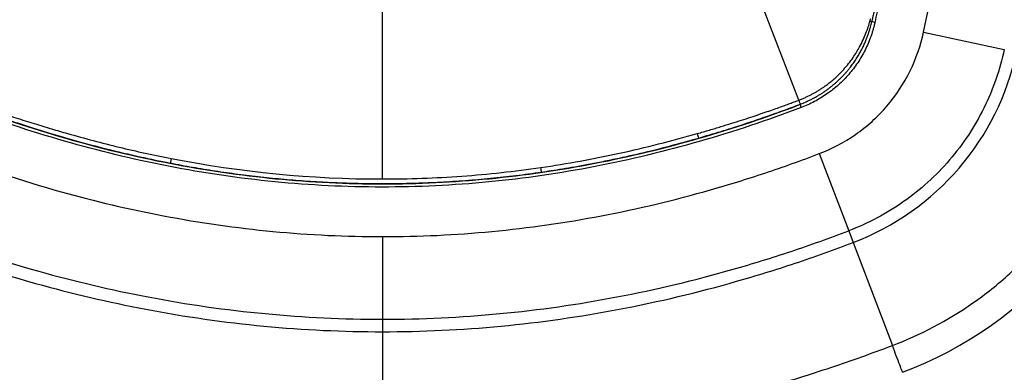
# Model space of a CAD drawing. Header units: millimetres. Extents: x 16 to 683, y 16 to 524.
# Tile 17 of 40: x 372 to 458, y 127 to 157. Entities that reach past the tile are written whole.
import ezdxf

# ---------------------------------------------------------------- set-up
doc = ezdxf.new("R2010")
doc.units = ezdxf.units.MM
doc.header["$LTSCALE"] = 2.5
doc.layers.add('DIMENSIONS', color=140, linetype='Continuous', lineweight=25)
doc.styles.add('SLDTEXTSTYLE0', font='TXT', dxfattribs={"width": 0.7})
doc.dimstyles.new('SLDDIMSTYLE3', dxfattribs={"dimtxt": 5.39502, "dimasz": 8.255, "dimexe": 0, "dimexo": 0.0625, "dimgap": 1.348755, "dimtad": 0, "dimtih": 1, "dimtoh": 1, "dimrnd": 1e-09, "dimzin": 12, "dimdsep": 46, "dimtxsty": 'SLDTEXTSTYLE0', "dimsah": 1, "dimcen": 0, "dimadec": 0, "dimazin": 3, "dimtfac": 1, "dimtofl": 0, "dimtmove": 0, "dimatfit": 3, "dimfxl": 0, "dimfrac": 2, "dimtolj": 1, "dimtzin": 12, "dimarcsym": 0})

# ---------------------------------------------------------------- blocks, each defined once
blk = doc.blocks.new('_D_7')
at = {"layer": 'DIMENSIONS'}
for p, q in [((432.018, 198.344), (478.892, 158.064)), ((502.62, 170.186), (500.808, 170.186)), ((500.808, 170.186), (500.808, 161.611)), ((518.652, 170.186), (520.463, 170.186)), ((520.463, 170.186), (520.463, 161.611)), ((500.808, 161.611), (502.62, 161.611)), ((520.463, 161.611), (518.652, 161.611)), ((478.892, 158.064), (485.402, 158.064))]:
    blk.add_line(p, q, dxfattribs=at)
blk.add_solid([(432.018, 198.344), (437.451, 192.001), (439.106, 193.927)], dxfattribs=at)
at = {"layer": 'DIMENSIONS', "char_height": 5.2917, "attachment_point": 1, "style": 'SLDTEXTSTYLE0'}
for s, insert in [('%%c', (500.791, 178.215)), ('6.8', (508.937, 178.215)), ('0.27', (502.62, 168.433)), ('BOTH ENDS', (489.371, 158.65)), ('(4X)', (502.772, 150.076))]:
    blk.add_mtext(s, dxfattribs=dict(at, insert=insert))

msp = doc.modelspace()

# ---------------------------------------------------------------- linework, layer by layer
for p, q in [((440.227, 150.363), (435.249, 163.208)), ((403.939, 143.485), (403.946, 158.457)), ((446.59, 157.252), (446.85, 157.135)), ((451.088, 156.291), (458.13, 154.787)), ((440.412, 149.714), (440.369, 149.995)), ((442.006, 145.696), (444.567, 138.967)), ((403.939, 138.46), (403.939, 131.26)), ((444.567, 138.967), (444.956, 137.947)), ((444.956, 137.947), (448.374, 128.97)), ((403.939, 131.26), (403.939, 130.169)), ((403.939, 130.169), (403.939, 120.562))]:
    msp.add_line(p, q)
for centre, radius, start, end in [((446.519, 157.626), 0.381, 255.15156, 280.64746), ((436.811, 159.341), 22.891, 290.844, 347.94214), ((436.811, 159.341), 35, 290.844, 347.94214), ((502.912, 168.119), 74.466, 196.11838, 196.43235)]:
    msp.add_arc(centre, radius, start, end)
for points, knots in [([(451.088, 156.291), (451.707, 159.187), (452.289, 162.094), (453.377, 167.911), (453.882, 170.82), (455.277, 179.528), (456.054, 185.344), (457.296, 196.976), (457.762, 202.793), (458.384, 214.426), (458.539, 220.243), (458.539, 231.877), (458.384, 237.694), (457.762, 249.327), (457.296, 255.143), (456.054, 266.776), (455.277, 272.591), (453.882, 281.3), (453.377, 284.209), (452.289, 290.025), (451.707, 292.933), (451.088, 295.829)], [0.0964849, 0.0964849, 0.0964849, 0.0964849, 0.1157842, 0.1157842, 0.1350205, 0.1350205, 0.1734212, 0.1734212, 0.2117322, 0.2117322, 0.25, 0.25, 0.2882678, 0.2882678, 0.3265789, 0.3265789, 0.3649795, 0.3649795, 0.3842158, 0.3842158, 0.4035151, 0.4035151, 0.4035151, 0.4035151]), ([(446.874, 294.868), (447.004, 294.256), (447.263, 293.033), (447.639, 291.196), (448.005, 289.36), (448.36, 287.523), (448.705, 285.687), (449.039, 283.85), (449.363, 282.014), (449.677, 280.178), (449.98, 278.341), (450.273, 276.505), (450.555, 274.668), (450.826, 272.832), (451.088, 270.995), (451.338, 269.159), (451.579, 267.322), (451.808, 265.486), (452.028, 263.649), (452.237, 261.813), (452.435, 259.976), (452.623, 258.14), (452.801, 256.303), (452.968, 254.467), (453.124, 252.631), (453.27, 250.794), (453.406, 248.958), (453.531, 247.121), (453.646, 245.285), (453.75, 243.448), (453.844, 241.612), (453.927, 239.775), (454, 237.939), (454.063, 236.102), (454.115, 234.266), (454.156, 232.429), (454.187, 230.593), (454.208, 228.756), (454.218, 226.92), (454.218, 225.084), (454.207, 223.247), (454.186, 221.411), (454.154, 219.574), (454.112, 217.738), (454.059, 215.901), (453.996, 214.065), (453.922, 212.228), (453.838, 210.392), (453.744, 208.555), (453.639, 206.719), (453.524, 204.882), (453.398, 203.046), (453.261, 201.209), (453.115, 199.373), (452.957, 197.537), (452.79, 195.7), (452.611, 193.864), (452.423, 192.027), (452.224, 190.191), (452.014, 188.354), (451.794, 186.518), (451.564, 184.681), (451.323, 182.845), (451.071, 181.008), (450.809, 179.172), (450.537, 177.335), (450.254, 175.499), (449.961, 173.662), (449.657, 171.826), (449.343, 169.99), (449.019, 168.153), (448.683, 166.317), (448.338, 164.48), (447.982, 162.644), (447.615, 160.807), (447.239, 158.971), (446.979, 157.747), (446.85, 157.135)], [0, 0, 0, 0, 0.0135236, 0.0270319, 0.0405253, 0.0540041, 0.0674689, 0.0809199, 0.0943576, 0.1077824, 0.1211948, 0.134595, 0.1479837, 0.1613611, 0.1747276, 0.1880838, 0.20143, 0.2147666, 0.228094, 0.2414127, 0.2547231, 0.2680257, 0.2813207, 0.2946087, 0.3078902, 0.3211654, 0.3344348, 0.3476989, 0.3609581, 0.3742128, 0.3874635, 0.4007105, 0.4139543, 0.4271953, 0.440434, 0.4536708, 0.4669061, 0.4801403, 0.4933739, 0.5066073, 0.5198409, 0.5330751, 0.5463105, 0.5595474, 0.5727862, 0.5860274, 0.5992714, 0.6125186, 0.6257695, 0.6390245, 0.652284, 0.6655484, 0.6788182, 0.6920938, 0.7053756, 0.7186641, 0.7319596, 0.7452626, 0.7585735, 0.7718928, 0.7852208, 0.798558, 0.8119048, 0.8252616, 0.8386288, 0.8520069, 0.8653963, 0.8787973, 0.8922104, 0.9056361, 0.9190746, 0.9325265, 0.9459921, 0.9594718, 0.9729661, 0.9864754, 1, 1, 1, 1]), ([(451.205, 184.095), (450.619, 179.59), (449.599, 172.855), (448.173, 165.04), (447.401, 161.142), (447, 159.196), (446.796, 158.224), (446.708, 157.807), (446.649, 157.529), (446.62, 157.39), (446.59, 157.252)], [0, 0, 0, 0, 0.5, 0.75, 0.875, 0.9375, 0.96875, 0.984375, 0.984375, 1, 1, 1, 1]), ([(440.227, 150.363), (440.326, 150.401), (440.521, 150.478), (440.804, 150.602), (441.075, 150.729), (441.333, 150.86), (441.578, 150.993), (441.811, 151.128), (442.031, 151.263), (442.239, 151.399), (442.435, 151.533), (442.619, 151.666), (442.792, 151.796), (442.954, 151.923), (443.105, 152.047), (443.245, 152.166), (443.375, 152.281), (443.495, 152.391), (443.606, 152.495), (443.707, 152.593), (443.799, 152.685), (443.883, 152.77), (443.958, 152.849), (444.024, 152.92), (444.083, 152.984), (444.414, 153.348), (444.929, 154.001), (445.468, 154.879), (445.828, 155.597), (446.074, 156.178), (446.271, 156.727), (446.373, 157.086), (446.422, 157.258)], [0, 0, 0, 0, 0.033137, 0.065264, 0.096365, 0.126425, 0.155431, 0.183371, 0.210236, 0.236018, 0.26071, 0.284305, 0.306797, 0.32818, 0.348451, 0.367603, 0.385636, 0.402544, 0.418328, 0.432984, 0.446513, 0.458912, 0.470181, 0.48032, 0.489328, 0.497207, 0.633794, 0.747601, 0.818168, 0.883747, 0.94435, 1, 1, 1, 1]), ([(440.366, 150.016), (440.464, 150.054), (440.66, 150.131), (440.946, 150.256), (441.223, 150.387), (441.491, 150.524), (441.752, 150.667), (442.004, 150.815), (442.248, 150.968), (442.484, 151.127), (442.713, 151.289), (442.935, 151.456), (443.148, 151.626), (443.354, 151.798), (443.551, 151.973), (443.74, 152.149), (443.92, 152.327), (444.093, 152.506), (444.258, 152.685), (444.416, 152.865), (444.567, 153.046), (444.711, 153.226), (444.848, 153.407), (444.979, 153.587), (445.104, 153.767), (445.222, 153.946), (445.334, 154.124), (445.441, 154.301), (445.541, 154.476), (445.636, 154.649), (445.725, 154.82), (445.809, 154.988), (445.888, 155.153), (445.962, 155.315), (446.031, 155.475), (446.095, 155.631), (446.156, 155.785), (446.212, 155.935), (446.264, 156.082), (446.313, 156.226), (446.358, 156.366), (446.399, 156.503), (446.438, 156.637), (446.474, 156.767), (446.506, 156.893), (446.537, 157.016), (446.564, 157.135), (446.582, 157.213), (446.59, 157.252)], [0, 0, 0, 0, 0.031942, 0.06329, 0.094087, 0.124374, 0.154188, 0.183564, 0.212535, 0.241127, 0.269362, 0.297218, 0.32465, 0.351617, 0.378083, 0.40403, 0.429477, 0.454445, 0.478954, 0.503021, 0.526661, 0.54988, 0.572682, 0.595074, 0.617058, 0.638639, 0.659807, 0.680542, 0.700832, 0.72066, 0.740017, 0.758892, 0.777285, 0.795206, 0.812665, 0.82967, 0.846227, 0.862343, 0.878024, 0.893272, 0.908093, 0.922488, 0.93646, 0.95001, 0.963139, 0.975847, 0.988134, 1, 1, 1, 1]), ([(446.85, 157.135), (446.826, 157.031), (446.778, 156.823), (446.694, 156.514), (446.601, 156.207), (446.465, 155.802), (446.271, 155.305), (446.001, 154.724), (445.696, 154.16), (445.244, 153.437), (444.595, 152.588), (443.846, 151.827), (443.194, 151.277), (442.68, 150.895), (442.143, 150.546), (441.585, 150.231), (441.009, 149.949), (440.611, 149.792), (440.412, 149.714)], [0, 0, 0, 0, 0.031287, 0.062561, 0.093852, 0.125189, 0.187697, 0.250255, 0.312707, 0.375199, 0.500005, 0.624812, 0.687251, 0.749758, 0.812265, 0.874825, 0.937422, 1, 1, 1, 1]), ([(446.422, 157.258), (446.432, 157.297), (446.453, 157.375), (446.473, 157.452), (446.484, 157.49)], [0, 0, 0, 0, 0.50462, 1, 1, 1, 1]), ([(442.006, 145.696), (443.092, 146.11), (444.163, 146.668), (446.162, 148.063), (447.089, 148.898), (448.701, 150.778), (449.385, 151.822), (450.457, 154.01), (450.845, 155.153), (451.088, 156.291)], [0, 0, 0, 0, 0.25, 0.25, 0.5, 0.5, 0.75, 0.75, 1, 1, 1, 1]), ([(458.13, 154.787), (457.751, 153.016), (457.152, 151.293), (455.545, 148.048), (454.539, 146.526), (452.183, 143.777), (450.832, 142.55), (447.871, 140.468), (446.259, 139.612), (444.567, 138.967)], [0, 0, 0, 0, 0.25, 0.25, 0.5, 0.5, 0.75, 0.75, 1, 1, 1, 1]), ([(448.374, 128.97), (450.793, 129.891), (453.176, 131.134), (456.513, 133.461), (457.586, 134.313), (459.622, 136.154), (460.586, 137.143), (462.38, 139.235), (463.21, 140.338), (464.718, 142.632), (465.396, 143.822), (467.186, 147.475), (468.051, 150.02), (468.591, 152.552)], [0, 0, 0, 0, 0.25, 0.25, 0.375, 0.375, 0.5, 0.5, 0.625, 0.625, 0.75, 0.75, 1, 1, 1, 1]), ([(367.65, 150.363), (367.953, 150.248), (368.553, 150.022), (369.444, 149.698), (370.314, 149.39), (371.162, 149.098), (371.988, 148.822), (372.793, 148.561), (373.575, 148.314), (374.336, 148.08), (375.073, 147.859), (375.788, 147.65), (376.258, 147.517), (376.489, 147.451)], [0, 0, 0, 0, 0.104623, 0.206478, 0.305574, 0.401917, 0.495512, 0.586367, 0.674495, 0.759912, 0.842628, 0.922655, 1, 1, 1, 1]), ([(431.373, 147.446), (431.728, 147.548), (432.416, 147.745), (433.414, 148.044), (434.348, 148.331), (435.217, 148.606), (436.023, 148.869), (436.765, 149.118), (437.443, 149.351), (438.059, 149.567), (438.612, 149.765), (439.104, 149.943), (439.533, 150.102), (439.901, 150.239), (440.125, 150.324), (440.227, 150.363)], [0, 0, 0, 0, 0.1186974, 0.2304176, 0.3351569, 0.4329445, 0.5237937, 0.6076972, 0.6846471, 0.7546365, 0.8176597, 0.8737117, 0.9227882, 0.9648853, 1, 1, 1, 1]), ([(440.361, 150.014), (440.353, 150.036), (440.336, 150.079), (440.29, 150.2), (440.26, 150.277), (440.227, 150.363)], [0, 0, 0, 0, 0.5, 0.5, 1, 1, 1, 1]), ([(440.412, 149.714), (434.588, 147.5), (428.583, 145.751), (419.405, 143.979), (416.318, 143.53), (410.114, 142.93), (406.997, 142.78), (400.762, 142.784), (397.645, 142.938), (391.442, 143.545), (388.356, 143.998), (379.18, 145.781), (373.177, 147.536), (367.355, 149.756)], [0, 0, 0, 0, 0.25, 0.25, 0.375, 0.375, 0.5, 0.5, 0.625, 0.625, 0.75, 0.75, 1, 1, 1, 1]), ([(367.509, 149.995), (373.319, 147.783), (379.308, 146.036), (388.459, 144.264), (391.537, 143.814), (397.723, 143.212), (400.831, 143.06), (407.047, 143.06), (410.155, 143.212), (416.341, 143.814), (419.419, 144.264), (428.57, 146.036), (434.559, 147.783), (440.369, 149.995)], [0, 0, 0, 0, 0.25, 0.25, 0.375, 0.375, 0.5, 0.5, 0.625, 0.625, 0.75, 0.75, 1, 1, 1, 1]), ([(367.521, 150.012), (367.838, 149.893), (368.507, 149.64), (369.565, 149.255), (370.73, 148.843), (372.002, 148.411), (373.383, 147.96), (374.874, 147.497), (376.448, 147.034), (378.622, 146.428), (380.747, 145.89), (383.209, 145.325), (384.572, 145.05), (385.452, 144.873)], [0, 0, 0, 0, 0.054495, 0.114815, 0.180955, 0.252909, 0.330678, 0.414278, 0.503691, 0.594206, 0.776794, 0.855741, 1, 1, 1, 1]), ([(431.488, 147.054), (431.729, 147.124), (432.301, 147.29), (433.286, 147.585), (434.529, 147.972), (435.962, 148.439), (437.471, 148.955), (438.945, 149.481), (439.897, 149.839), (440.361, 150.014)], [0, 0, 0, 0, 0.080731, 0.190679, 0.329817, 0.498101, 0.673784, 0.841073, 1, 1, 1, 1]), ([(376.489, 147.451), (377.984, 147.032), (379.483, 146.628), (382.498, 145.898), (384.012, 145.567), (385.534, 145.271)], [0, 0, 0, 0, 0.5, 0.5, 1, 1, 1, 1]), ([(417.736, 144.489), (420.036, 144.823), (422.325, 145.24), (426.873, 146.231), (429.131, 146.809), (431.373, 147.446)], [0, 0, 0, 0, 0.5, 0.5, 1, 1, 1, 1]), ([(417.794, 144.089), (418.078, 144.131), (418.685, 144.221), (419.651, 144.375), (420.728, 144.558), (421.915, 144.773), (423.213, 145.025), (424.945, 145.387), (426.903, 145.835), (428.878, 146.334), (430.35, 146.731), (431.163, 146.962), (431.488, 147.054)], [0, 0, 0, 0, 0.0615363, 0.1312638, 0.2091738, 0.2952607, 0.3895237, 0.4919668, 0.6738336, 0.8191224, 0.9278701, 1, 1, 1, 1]), ([(365.873, 145.696), (369.166, 144.442), (372.481, 143.339), (378.887, 141.548), (381.865, 140.846), (388.029, 139.672), (391.214, 139.217), (397.589, 138.61), (400.778, 138.46), (403.939, 138.46)], [0.91910392, 0.91910392, 0.91910392, 0.91910392, 0.9412601, 0.9412601, 0.96011667, 0.96011667, 0.98002263, 0.98002263, 1, 1, 1, 1]), ([(385.534, 145.271), (385.529, 145.253), (385.519, 145.21), (385.505, 145.142), (385.489, 145.065), (385.472, 144.975), (385.459, 144.909), (385.454, 144.882), (385.452, 144.873)], [0, 0, 0, 0, 0.094799, 0.220391, 0.377748, 0.567159, 0.864904, 1, 1, 1, 1]), ([(403.939, 138.46), (407.117, 138.46), (410.302, 138.611), (416.666, 139.217), (419.847, 139.672), (426.202, 140.882), (429.377, 141.639), (434.107, 142.99), (435.694, 143.481), (438.863, 144.537), (440.443, 145.101), (442.006, 145.696)], [0, 0, 0, 0, 0.02008547, 0.02008547, 0.04019162, 0.04019162, 0.06042501, 0.06042501, 0.07060492, 0.07060492, 0.08089608, 0.08089608, 0.08089608, 0.08089608]), ([(385.452, 144.873), (385.775, 144.812), (386.423, 144.688), (387.398, 144.515), (388.377, 144.35), (389.362, 144.195), (390.351, 144.049), (391.346, 143.913), (392.345, 143.787), (393.349, 143.67), (394.358, 143.564), (395.372, 143.468), (396.39, 143.382), (397.414, 143.306), (398.442, 143.242), (399.476, 143.188), (400.514, 143.145), (401.558, 143.113), (402.606, 143.093), (403.659, 143.084), (404.717, 143.087), (405.78, 143.101), (406.848, 143.128), (407.921, 143.166), (408.999, 143.217), (410.081, 143.281), (411.169, 143.357), (412.262, 143.445), (413.359, 143.547), (414.461, 143.662), (415.568, 143.791), (416.68, 143.932), (417.422, 144.037), (417.794, 144.089)], [0, 0, 0, 0, 0.030366, 0.060829, 0.091391, 0.122053, 0.15282, 0.183694, 0.214677, 0.245772, 0.276982, 0.308312, 0.339762, 0.371338, 0.403042, 0.434877, 0.466848, 0.498958, 0.53121, 0.563609, 0.596159, 0.628863, 0.661727, 0.694753, 0.727946, 0.761312, 0.794854, 0.828577, 0.862486, 0.896584, 0.93087, 0.965343, 1, 1, 1, 1]), ([(403.939, 143.485), (406.243, 143.485), (408.549, 143.569), (413.152, 143.904), (415.449, 144.156), (417.736, 144.489)], [0, 0, 0, 0, 0.5, 0.5, 1, 1, 1, 1]), ([(417.794, 144.089), (417.79, 144.117), (417.782, 144.168), (417.762, 144.306), (417.75, 144.393), (417.736, 144.489)], [0, 0, 0, 0, 0.5, 0.5, 1, 1, 1, 1]), ([(363.311, 138.967), (366.798, 137.639), (370.319, 136.468), (377.138, 134.561), (380.314, 133.812), (386.898, 132.558), (390.307, 132.071), (397.133, 131.421), (400.551, 131.26), (403.939, 131.26)], [0.91910392, 0.91910392, 0.91910392, 0.91910392, 0.9412601, 0.9412601, 0.96011667, 0.96011667, 0.98002263, 0.98002263, 1, 1, 1, 1]), ([(403.939, 131.26), (407.346, 131.26), (410.759, 131.422), (417.574, 132.071), (420.977, 132.558), (427.767, 133.85), (431.151, 134.658), (436.185, 136.095), (437.873, 136.617), (441.238, 137.739), (442.911, 138.337), (444.567, 138.967)], [0, 0, 0, 0, 0.02008547, 0.02008547, 0.04019162, 0.04019162, 0.06042501, 0.06042501, 0.07060492, 0.07060492, 0.08089608, 0.08089608, 0.08089608, 0.08089608]), ([(362.922, 137.947), (366.44, 136.608), (369.991, 135.426), (376.873, 133.502), (380.079, 132.746), (386.727, 131.48), (390.169, 130.987), (397.064, 130.331), (400.516, 130.169), (403.939, 130.169)], [0.91910392, 0.91910392, 0.91910392, 0.91910392, 0.9412601, 0.9412601, 0.96011667, 0.96011667, 0.98002263, 0.98002263, 1, 1, 1, 1]), ([(403.939, 130.169), (407.38, 130.169), (410.828, 130.333), (417.711, 130.988), (421.148, 131.479), (428.004, 132.785), (431.42, 133.6), (436.5, 135.05), (438.203, 135.577), (441.598, 136.708), (443.285, 137.311), (444.956, 137.947)], [0, 0, 0, 0, 0.02008547, 0.02008547, 0.04019162, 0.04019162, 0.06042501, 0.06042501, 0.07060492, 0.07060492, 0.08089608, 0.08089608, 0.08089608, 0.08089608]), ([(359.504, 128.97), (363.281, 127.532), (367.106, 126.258), (374.54, 124.179), (378.009, 123.361), (385.218, 121.988), (388.959, 121.453), (396.455, 120.739), (400.214, 120.562), (403.939, 120.562)], [0.91910392, 0.91910392, 0.91910392, 0.91910392, 0.9412601, 0.9412601, 0.96011667, 0.96011667, 0.98002263, 0.98002263, 1, 1, 1, 1]), ([(403.939, 120.562), (407.711, 120.562), (411.489, 120.743), (419.022, 121.465), (422.778, 122.006), (430.23, 123.434), (433.924, 124.32), (439.394, 125.888), (441.219, 126.455), (444.83, 127.661), (446.61, 128.298), (448.374, 128.97)], [0, 0, 0, 0, 0.25, 0.25, 0.5, 0.5, 0.75, 0.75, 0.875, 0.875, 1, 1, 1, 1]), ([(449.264, 126.631), (449.264, 126.631), (449.245, 126.681), (449.162, 126.901), (449.097, 127.071), (448.929, 127.511), (448.827, 127.78), (448.606, 128.359), (448.489, 128.669), (448.374, 128.97)], [0, 0, 0, 0, 0.25, 0.25, 0.5, 0.5, 0.75, 0.75, 1, 1, 1, 1]), ([(358.614, 126.631), (362.458, 125.167), (366.355, 123.87), (373.932, 121.751), (377.469, 120.916), (384.825, 119.516), (388.643, 118.969), (396.297, 118.241), (400.135, 118.06), (403.939, 118.06)], [0.91910392, 0.91910392, 0.91910392, 0.91910392, 0.9412601, 0.9412601, 0.96011667, 0.96011667, 0.98002263, 0.98002263, 1, 1, 1, 1])]:
    msp.add_open_spline(points, degree=3, knots=knots)
msp.add_open_spline([(385.534, 145.271), (391.581, 144.097), (397.736, 143.485), (403.939, 143.485)], degree=3)

# ---------------------------------------------------------------- dimensions: what is measured, and where the dimension line sits
at = {"layer": 'DIMENSIONS'}
dim = msp.add_diameter_dim_2p(p1=(426.86, 202.776), p2=(432.018, 198.344), text='<>\\PBOTH ENDS\\P(4X)', dimstyle='SLDDIMSTYLE3', dxfattribs=at)
dim.commit()
dim.dimension.update_dxf_attribs({"geometry": '_D_7', "text_midpoint": (510.636, 160.852), "dimtype": 163})

doc.saveas('drawing.dxf')
